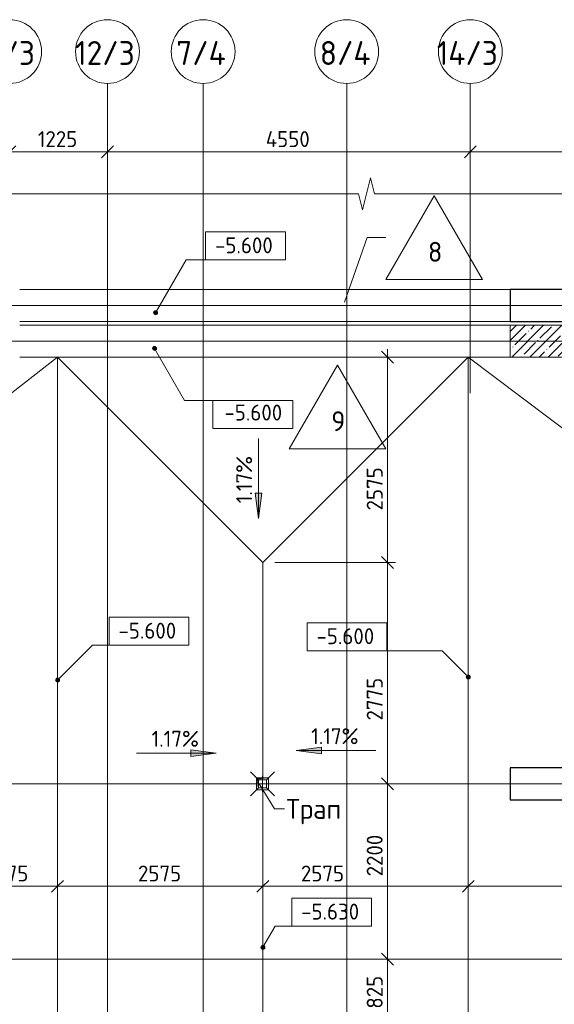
# Model space of a CAD drawing. Header units: millimetres. Extents: x 93132 to 156147, y -10965 to 65044.
# Tile 49 of 58: x 117220 to 123923, y 51633 to 63984. Entities that reach past the tile are written whole.
import ezdxf

# ---------------------------------------------------------------- set-up
doc = ezdxf.new("R2010")
doc.units = ezdxf.units.MM
doc.linetypes.add('3_ Штрих_ 1 х 1 мм', pattern=[2, 1, -1])
doc.linetypes.add('4_ Штрихпунктир_ 10 х 2 мм', pattern=[14, 10, -2, 0, -2])
for name, color, linetype, lineweight in [('A-ANNO-DIMS', 7, 'Continuous', 5), ('A-ANNO-DIMS-100', 7, 'Continuous', 5), ('A-DETL-GENF', 7, 'Continuous', 13), ('A-FLOR', 7, 'Continuous', 13), ('A-FLOR-IDEN', 7, 'Continuous', 5), ('A-GENM', 7, 'Continuous', 13), ('A-WALL', 7, 'Continuous', 13), ('A-WALL-PATT', 7, 'Continuous', 13), ('G-ANNO-DIMS', 7, 'Continuous', 5), ('G-ANNO-TEXT', 7, 'Continuous', 5), ('M-EQPM', 7, 'Continuous', 13), ('P-SANR-FIXT', 7, 'Continuous', 13), ('S-COLS', 7, 'Continuous', 25), ('S-GRID', 7, 'Continuous', 5), ('S-GRID-IDEN', 7, 'Continuous', 5)]:
    doc.layers.add(name, color=color, linetype=linetype, lineweight=lineweight)
doc.styles.add('GOST Common_1', font='GOST_Common.ttf', dxfattribs={"height": 300})
doc.styles.add('GOST Common_2', font='GOST_Common.ttf', dxfattribs={"height": 200})
doc.styles.add('GOST Common_3', font='GOST_Common.ttf', dxfattribs={"height": 250})
doc.dimstyles.new('2_мм', dxfattribs={"dimscale": 304.8, "dimtxt": 201.142999, "dimasz": 0.492126, "dimexe": 0.328084, "dimexo": 0.492126, "dimgap": 0, "dimtad": 1, "dimdec": 0, "dimdsep": 46, "dimtxsty": 'GOST Common_2', "dimblk1": 'OBLIQUE', "dimblk2": 'OBLIQUE', "dimsah": 1, "dimcen": 0.09, "dimdle": 0.328084, "dimadec": 5, "dimazin": 2, "dimtfac": 1, "dimtdec": 4, "dimtix": 1, "dimtmove": 0, "dimatfit": 3, "dimfxl": 1, "dimtvp": 1, "dimtolj": 1, "dimtzin": 0, "dimarcsym": 2})
doc.dimstyles.new('2_мм_1', dxfattribs={"dimscale": 304.8, "dimtxt": 201.142999, "dimasz": 0.492126, "dimexe": 0.328084, "dimexo": 0.492126, "dimgap": 0, "dimtad": 1, "dimdec": 0, "dimdsep": 46, "dimtxsty": 'GOST Common_2', "dimblk1": 'OBLIQUE', "dimblk2": 'OBLIQUE', "dimsah": 1, "dimcen": 0.09, "dimdle": 0.328084, "dimadec": 5, "dimazin": 2, "dimtfac": 1, "dimtdec": 4, "dimtix": 1, "dimtmove": 1, "dimatfit": 3, "dimfxl": 1, "dimtvp": 1, "dimtolj": 1, "dimtzin": 0, "dimarcsym": 2})

# ---------------------------------------------------------------- blocks, each defined once
blk = doc.blocks.new('АР_Канал вертикальный прямоугольный - ВК-5405369--01_Подвал_МП_часть Г')
at = {"layer": 'A-DETL-GENF'}
blk.add_hatch(color=256, dxfattribs=at).paths.add_polyline_path([(-75, -75), (-60, 60), (75, 75), (-75, 75)])
at = {"layer": 'A-DETL-GENF', "linetype": '3_ Штрих_ 1 х 1 мм'}
for p, q in [((75, 75), (-75, 75)), ((-75, 75), (-75, -75)), ((75, 75), (-75, 75)), ((-75, 75), (-75, -75)), ((-75, -75), (-60, 60)), ((-75, -75), (-60, 60)), ((-60, 60), (75, 75)), ((-60, 60), (75, 75)), ((75, -75), (75, 75)), ((-75, -75), (75, -75))]:
    blk.add_line(p, q, dxfattribs=at)
at = {"layer": 'M-EQPM'}
for p, q in [((-75, -75), (-75, 75)), ((-75, 75), (75, 75)), ((75, 75), (75, -75)), ((75, -75), (-75, -75))]:
    blk.add_line(p, q, dxfattribs=at)
blk = doc.blocks.new('АР-Заполнение деф_ шва - Д_ш_-4330743--01_Подвал_МП_часть Г')
at = {"layer": 'A-GENM'}
for p, q in [((0, 25), (6150, 25)), ((0, -25), (6150, -25))]:
    blk.add_line(p, q, dxfattribs=at)
blk = doc.blocks.new('АР_Трап - 100-100-V15--01_Подвал_МП_часть Г')
at = {"layer": 'P-SANR-FIXT'}
for p, q in [((-50, 50), (-150, 150)), ((50, 50), (150, 150)), ((-100, 0), (100, 0)), ((-50, -50), (-50, 50)), ((50, 50), (-50, 50)), ((0, -100), (0, 100)), ((50, -50), (50, 50)), ((-50, -50), (-150, -150)), ((-50, -50), (50, -50)), ((50, -50), (150, -150))]:
    blk.add_line(p, q, dxfattribs=at)
blk = doc.blocks.new('Линия разрыва - М 1_100-2909595--01_Подвал_МП_часть Г')
at = {"layer": 'A-DETL-GENF', "lineweight": 5}
for p, q in [((26500, -200), (26600, 200)), ((26600, 200), (26650, 0)), ((1485, 0), (26450, 0)), ((26450, 0), (26500, -200)), ((26650, 0), (51818, 0))]:
    blk.add_line(p, q, dxfattribs=at)
blk = doc.blocks.new('Ось сетки - 8_0 мм-31302--01_Подвал_МП_часть Г')
at = {"layer": 'S-GRID-IDEN'}
blk.add_circle((0, 0), 4, dxfattribs=at)
blk = doc.blocks.new('DIMBLOCK12--01_Подвал_МП_часть Г')
at = {"layer": 'A-ANNO-DIMS-100', "lineweight": 25, "transparency": 16777216}
for p, q in [((116520, 53113), (116445, 53038)), ((116520, 53113), (116595, 53188)), ((117695, 53113), (117620, 53038)), ((117695, 53113), (117770, 53188))]:
    blk.add_line(p, q, dxfattribs=at)
at = {"layer": 'A-ANNO-DIMS-100', "transparency": 16777216}
for p, q in [((116520, 53069), (116520, 53213)), ((116520, 53113), (117695, 53113)), ((116520, 53113), (116520, 53069)), ((117695, 53069), (117695, 53213)), ((117695, 53113), (117695, 53069))]:
    blk.add_line(p, q, dxfattribs=at)
at = {"layer": 'A-ANNO-DIMS-100', "color": 0, "transparency": 16777216, "insert": (116865, 53374), "char_height": 200, "width": 580.93, "attachment_point": 1, "line_spacing_factor": 1.022761, "style": 'GOST Common_2'}
blk.add_mtext('1175', dxfattribs=at)
blk = doc.blocks.new('_Oblique')
at = {"color": 0, "linetype": 'ByBlock', "lineweight": -2}
blk.add_line((-0.5, -0.5), (0.5, 0.5), dxfattribs=at)
blk = doc.blocks.new('DIMBLOCK13--01_Подвал_МП_часть Г')
at = {"layer": 'A-ANNO-DIMS-100', "lineweight": 25, "transparency": 16777216}
for p, q in [((117695, 53113), (117620, 53038)), ((117695, 53113), (117770, 53188)), ((120270, 53113), (120195, 53038)), ((120270, 53113), (120345, 53188))]:
    blk.add_line(p, q, dxfattribs=at)
at = {"layer": 'A-ANNO-DIMS-100', "transparency": 16777216}
for p, q in [((117695, 53069), (117695, 53213)), ((117695, 53113), (120270, 53113)), ((117695, 53113), (117695, 53069)), ((120270, 53069), (120270, 53213)), ((120270, 53113), (120270, 53069))]:
    blk.add_line(p, q, dxfattribs=at)
at = {"layer": 'A-ANNO-DIMS-100', "color": 0, "transparency": 16777216, "insert": (118703, 53374), "char_height": 200, "width": 670.93, "attachment_point": 1, "line_spacing_factor": 1.022761, "style": 'GOST Common_2'}
blk.add_mtext('2575', dxfattribs=at)
blk = doc.blocks.new('DIMBLOCK14--01_Подвал_МП_часть Г')
at = {"layer": 'A-ANNO-DIMS-100', "lineweight": 25, "transparency": 16777216}
for p, q in [((120270, 53113), (120195, 53038)), ((120270, 53113), (120345, 53188)), ((122845, 53113), (122770, 53038)), ((122845, 53113), (122920, 53188))]:
    blk.add_line(p, q, dxfattribs=at)
at = {"layer": 'A-ANNO-DIMS-100', "transparency": 16777216}
for p, q in [((120270, 53069), (120270, 53213)), ((120270, 53113), (122845, 53113)), ((120270, 53113), (120270, 53069)), ((120746, 53113), (121405, 53113)), ((121405, 53113), (121557, 53113)), ((122845, 53069), (122845, 53213)), ((122845, 53113), (122845, 53069))]:
    blk.add_line(p, q, dxfattribs=at)
at = {"layer": 'A-ANNO-DIMS-100', "color": 0, "transparency": 16777216, "insert": (120746, 53374), "char_height": 200, "width": 670.93, "attachment_point": 1, "line_spacing_factor": 1.022761, "style": 'GOST Common_2'}
blk.add_mtext('2575', dxfattribs=at)
blk = doc.blocks.new('DIMBLOCK15--01_Подвал_МП_часть Г')
at = {"layer": 'A-ANNO-DIMS-100', "lineweight": 25, "transparency": 16777216}
for p, q in [((122845, 53113), (122770, 53038)), ((122845, 53113), (122920, 53188)), ((126257, 53113), (126182, 53038)), ((126257, 53113), (126332, 53188))]:
    blk.add_line(p, q, dxfattribs=at)
at = {"layer": 'A-ANNO-DIMS-100', "transparency": 16777216}
for p, q in [((122845, 53069), (122845, 53213)), ((122845, 53113), (126257, 53113)), ((122845, 53113), (122845, 53069)), ((126257, 53069), (126257, 53213)), ((126257, 53113), (126257, 53069))]:
    blk.add_line(p, q, dxfattribs=at)
at = {"layer": 'A-ANNO-DIMS-100', "color": 0, "transparency": 16777216, "insert": (124280, 53374), "char_height": 200, "width": 650.48, "attachment_point": 1, "line_spacing_factor": 1.022761, "style": 'GOST Common_2'}
blk.add_mtext('3413', dxfattribs=at)
blk = doc.blocks.new('DIMBLOCK134--01_Подвал_МП_часть Г')
at = {"layer": 'A-ANNO-DIMS-100', "lineweight": 25, "transparency": 16777216}
for p, q in [((121832, 52200), (121757, 52275)), ((121832, 52200), (121907, 52125)), ((121832, 51375), (121757, 51450)), ((121832, 51375), (121907, 51300))]:
    blk.add_line(p, q, dxfattribs=at)
at = {"layer": 'A-ANNO-DIMS-100', "transparency": 16777216}
for p, q in [((121876, 52200), (121732, 52200)), ((121832, 51375), (121832, 52200)), ((121832, 52200), (121876, 52200)), ((120420, 51375), (121932, 51375)), ((121832, 51375), (120420, 51375))]:
    blk.add_line(p, q, dxfattribs=at)
at = {"layer": 'A-ANNO-DIMS-100', "color": 0, "transparency": 16777216, "insert": (121571, 51578), "char_height": 200, "width": 503.2, "attachment_point": 1, "rotation": 90, "line_spacing_factor": 1.022761, "style": 'GOST Common_2'}
blk.add_mtext('825', dxfattribs=at)
blk = doc.blocks.new('DIMBLOCK135--01_Подвал_МП_часть Г')
at = {"layer": 'A-ANNO-DIMS-100', "lineweight": 25, "transparency": 16777216}
for p, q in [((121832, 54400), (121757, 54475)), ((121832, 54400), (121907, 54325)), ((121832, 52200), (121757, 52275)), ((121832, 52200), (121907, 52125))]:
    blk.add_line(p, q, dxfattribs=at)
at = {"layer": 'A-ANNO-DIMS-100', "transparency": 16777216}
for p, q in [((121876, 54400), (121732, 54400)), ((121832, 52200), (121832, 54400)), ((121832, 54400), (121876, 54400)), ((121832, 53797), (121832, 53138)), ((121832, 53138), (121832, 53300)), ((121876, 52200), (121732, 52200)), ((121832, 52200), (121876, 52200))]:
    blk.add_line(p, q, dxfattribs=at)
at = {"layer": 'A-ANNO-DIMS-100', "color": 0, "transparency": 16777216, "insert": (121571, 53238), "char_height": 200, "width": 670.93, "attachment_point": 1, "rotation": 90, "line_spacing_factor": 1.022761, "style": 'GOST Common_2'}
blk.add_mtext('2200', dxfattribs=at)
blk = doc.blocks.new('DIMBLOCK136--01_Подвал_МП_часть Г')
at = {"layer": 'A-ANNO-DIMS-100', "lineweight": 25, "transparency": 16777216}
for p, q in [((121832, 57175), (121757, 57250)), ((121832, 57175), (121907, 57100)), ((121832, 54400), (121757, 54475)), ((121832, 54400), (121907, 54325))]:
    blk.add_line(p, q, dxfattribs=at)
at = {"layer": 'A-ANNO-DIMS-100', "transparency": 16777216}
for p, q in [((120420, 57175), (121932, 57175)), ((121832, 57175), (120420, 57175)), ((121832, 54400), (121832, 57175)), ((121832, 55852), (121832, 55788)), ((121832, 55193), (121832, 55852)), ((121876, 54400), (121732, 54400)), ((121832, 54400), (121876, 54400))]:
    blk.add_line(p, q, dxfattribs=at)
at = {"layer": 'A-ANNO-DIMS-100', "color": 0, "transparency": 16777216, "insert": (121571, 55193), "char_height": 200, "width": 670.93, "attachment_point": 1, "rotation": 90, "line_spacing_factor": 1.022761, "style": 'GOST Common_2'}
blk.add_mtext('2775', dxfattribs=at)
blk = doc.blocks.new('DIMBLOCK137--01_Подвал_МП_часть Г')
at = {"layer": 'A-ANNO-DIMS-100', "lineweight": 25, "transparency": 16777216}
for p, q in [((121832, 59750), (121757, 59825)), ((121832, 59750), (121907, 59675)), ((121832, 57175), (121757, 57250)), ((121832, 57175), (121907, 57100))]:
    blk.add_line(p, q, dxfattribs=at)
at = {"layer": 'A-ANNO-DIMS-100', "transparency": 16777216}
for p, q in [((121832, 57175), (121832, 59850)), ((121876, 59750), (121732, 59750)), ((121832, 59750), (121876, 59750)), ((121832, 58487), (121832, 58463)), ((121832, 57828), (121832, 58487)), ((120420, 57175), (121932, 57175)), ((121832, 57175), (120420, 57175))]:
    blk.add_line(p, q, dxfattribs=at)
at = {"layer": 'A-ANNO-DIMS-100', "color": 0, "transparency": 16777216, "insert": (121571, 57828), "char_height": 200, "width": 670.93, "attachment_point": 1, "rotation": 90, "line_spacing_factor": 1.022761, "style": 'GOST Common_2'}
blk.add_mtext('2575', dxfattribs=at)
blk = doc.blocks.new('Высотные отметки - Frame_2-749557--01_Подвал_МП_часть Г')
at = {"layer": 'G-ANNO-DIMS'}
for p, q in [((-5, 3.5), (-5, 0)), ((5, 3.5), (-5, 3.5)), ((5, 0), (5, 3.5)), ((-5, 0), (5, 0))]:
    blk.add_line(p, q, dxfattribs=at)
blk = doc.blocks.new('Марка полов - Марка полов-4106608--01_Подвал_МП_часть Г')
at = {"layer": 'A-FLOR-IDEN'}
for p, q in [((0, 7), (-6.06, -3.5)), ((6.06, -3.5), (0, 7)), ((-6.06, -3.5), (6.06, -3.5))]:
    blk.add_line(p, q, dxfattribs=at)
blk = doc.blocks.new('DIMBLOCK149--01_Подвал_МП_часть Г')
at = {"layer": 'A-ANNO-DIMS-100', "transparency": 16777216}
for p, q in [((117095, 62281), (117095, 62425)), ((118320, 62281), (118320, 62425)), ((117095, 62325), (118320, 62325)), ((117095, 62325), (117095, 62281)), ((118320, 62325), (118320, 62281))]:
    blk.add_line(p, q, dxfattribs=at)
at = {"layer": 'A-ANNO-DIMS-100', "lineweight": 25, "transparency": 16777216}
for p, q in [((117095, 62325), (117170, 62400)), ((118320, 62325), (118395, 62400)), ((117095, 62325), (117020, 62250)), ((118320, 62325), (118245, 62250))]:
    blk.add_line(p, q, dxfattribs=at)
at = {"layer": 'A-ANNO-DIMS-100', "color": 0, "transparency": 16777216, "insert": (117447, 62586), "char_height": 200, "width": 625.93, "attachment_point": 1, "line_spacing_factor": 1.022761, "style": 'GOST Common_2'}
blk.add_mtext('1225', dxfattribs=at)
blk = doc.blocks.new('DIMBLOCK150--01_Подвал_МП_часть Г')
at = {"layer": 'A-ANNO-DIMS-100', "transparency": 16777216}
for p, q in [((118320, 62281), (118320, 62425)), ((122870, 62281), (122870, 62425)), ((118320, 62325), (122870, 62325)), ((118320, 62325), (118320, 62281)), ((122870, 62325), (122870, 62281))]:
    blk.add_line(p, q, dxfattribs=at)
at = {"layer": 'A-ANNO-DIMS-100', "lineweight": 25, "transparency": 16777216}
for p, q in [((118320, 62325), (118395, 62400)), ((122870, 62325), (122945, 62400)), ((118320, 62325), (118245, 62250)), ((122870, 62325), (122795, 62250))]:
    blk.add_line(p, q, dxfattribs=at)
at = {"layer": 'A-ANNO-DIMS-100', "color": 0, "transparency": 16777216, "insert": (120305, 62586), "char_height": 200, "width": 695.48, "attachment_point": 1, "line_spacing_factor": 1.022761, "style": 'GOST Common_2'}
blk.add_mtext('4550', dxfattribs=at)
blk = doc.blocks.new('DIMBLOCK151--01_Подвал_МП_часть Г')
at = {"layer": 'A-ANNO-DIMS-100', "transparency": 16777216}
for p, q in [((122870, 62281), (122870, 62425)), ((126395, 62281), (126395, 62425)), ((122870, 62325), (126395, 62325)), ((122870, 62325), (122870, 62281)), ((126395, 62325), (126395, 62281))]:
    blk.add_line(p, q, dxfattribs=at)
at = {"layer": 'A-ANNO-DIMS-100', "lineweight": 25, "transparency": 16777216}
for p, q in [((122870, 62325), (122945, 62400)), ((126395, 62325), (126470, 62400)), ((122870, 62325), (122795, 62250)), ((126395, 62325), (126320, 62250))]:
    blk.add_line(p, q, dxfattribs=at)
at = {"layer": 'A-ANNO-DIMS-100', "color": 0, "transparency": 16777216, "insert": (124353, 62586), "char_height": 200, "width": 670.93, "attachment_point": 1, "line_spacing_factor": 1.022761, "style": 'GOST Common_2'}
blk.add_mtext('3525', dxfattribs=at)

msp = doc.modelspace()

# ---------------------------------------------------------------- hatches: boundary and pattern name
at = {"layer": 'A-WALL-PATT', "lineweight": 5}
h = msp.add_hatch(dxfattribs=at)
h.set_pattern_fill('FP_1', color=256, style=0, pattern_type=2)
h.set_pattern_definition([(45, (0, 0), (-114.04925, 114.04925), []), (45, (114.05, 0), (-114.04925, 114.04925), [201.612, -40.322, 3.353, -36.97])])
h.paths.add_polyline_path([(125770, 59750), (125770, 60150), (123370, 60150), (123370, 59750)])
at = {"layer": 'G-ANNO-DIMS'}
h = msp.add_hatch(color=256, dxfattribs=at)
edge = h.paths.add_edge_path()
edge.add_arc((118923.338741, 60307.763149), 25, 0, 360)
h = msp.add_hatch(color=256, dxfattribs=at)
edge = h.paths.add_edge_path()
edge.add_arc((118911.081586, 59860.377009), 25, 0, 360)
for points in [[(120215.903773, 57728.724757), (120257.703441, 58046.224757), (120174.104105, 58046.224757)], [(120215.903773, 57728.724757), (120257.703441, 58046.224757), (120174.104105, 58046.224757)], [(120685.565297, 54814.712491), (121003.065297, 54772.912823), (121003.065297, 54856.512159)], [(119684.267717, 54782.555731), (119366.767717, 54824.355399), (119366.767717, 54740.756063)]]:
    msp.add_hatch(color=256, dxfattribs=at).paths.add_polyline_path(points)
h = msp.add_hatch(color=256, dxfattribs=at)
edge = h.paths.add_edge_path()
edge.add_arc((117695, 55699.518759), 25, 0, 360)
h = msp.add_hatch(color=256, dxfattribs=at)
edge = h.paths.add_edge_path()
edge.add_arc((122845, 55740.043976), 25, 0, 360)
h = msp.add_hatch(color=256, dxfattribs=at)
edge = h.paths.add_edge_path()
edge.add_arc((120270, 52349.030968), 25, 0, 360)

# ---------------------------------------------------------------- linework, layer by layer
at = {"layer": 'A-FLOR'}
for p, q in [((123370, 60600), (117220, 60600)), ((117220, 60200), (123370, 60200)), ((123370, 60150), (117220.000002, 60150)), ((114382.5, 57175), (117695, 59750)), ((117220, 59750), (117220.000002, 59750)), ((117220.000002, 59750), (123370, 59750)), ((120270, 57175), (117695, 59750)), ((117695, 48820), (117695, 59750)), ((122845, 59750), (120270, 57175)), ((122845, 59750), (122845, 48820)), ((126257.5, 57175), (122845, 59750)), ((120270, 54475), (120270, 57175)), ((120270, 51375), (120270, 54325))]:
    msp.add_line(p, q, dxfattribs=at)
at = {"layer": 'A-FLOR-IDEN'}
for p, q in [((121291.114321, 60439.519267), (121574.790841, 61250.023609)), ((121574.790841, 61250.023609), (121809.8371, 61250.023609))]:
    msp.add_line(p, q, dxfattribs=at)
at = {"layer": 'A-WALL'}
for p, q in [((125770, 60150), (123370, 60150)), ((123370, 60150), (123370, 59750)), ((123370, 59750), (125770, 59750))]:
    msp.add_line(p, q, dxfattribs=at)
at = {"layer": 'G-ANNO-DIMS'}
for p, q in [((118923.338741, 60307.763149), (119306.879564, 60972.075341)), ((119306.879564, 60972.075341), (120050.996957, 60972.075341)), ((118911.081586, 59860.377009), (119288.193298, 59207.200365)), ((119288.193298, 59207.200365), (120142.925615, 59207.200365)), ((120215.903773, 58728.724757), (120215.903773, 57728.724757)), ((120215.903773, 58728.724757), (120215.903773, 57728.724757)), ((120257.703441, 58046.224757), (120174.104105, 58046.224757)), ((120174.104105, 58046.224757), (120215.903773, 57728.724757)), ((120257.703441, 58046.224757), (120174.104105, 58046.224757)), ((120174.104105, 58046.224757), (120215.903773, 57728.724757)), ((120215.903773, 57728.724757), (120257.703441, 58046.224757)), ((120215.903773, 57728.724757), (120257.703441, 58046.224757)), ((117695, 55699.518759), (118133.763539, 56138.282298)), ((118133.763539, 56138.282298), (118839.993512, 56138.282298)), ((122516.188223, 56068.855753), (121322.775266, 56068.855753)), ((122845, 55740.043976), (122516.188223, 56068.855753)), ((121003.065297, 54856.512159), (120685.565297, 54814.712491)), ((121003.065297, 54772.912823), (121003.065297, 54856.512159)), ((118684.267717, 54782.555731), (119684.267717, 54782.555731)), ((119684.267717, 54782.555731), (119366.767717, 54824.355399)), ((119366.767717, 54824.355399), (119366.767717, 54740.756063)), ((119366.767717, 54740.756063), (119684.267717, 54782.555731)), ((120685.565297, 54814.712491), (121003.065297, 54772.912823)), ((121685.565297, 54814.712491), (120685.565297, 54814.712491)), ((120270, 52349.030968), (120423.203222, 52614.386732)), ((120423.203222, 52614.386732), (121130.619517, 52614.386732))]:
    msp.add_line(p, q, dxfattribs=at)
for centre in [(118923.338741, 60307.763149), (118911.081586, 59860.377009), (117695, 55699.518759), (122845, 55740.043976), (120270, 52349.030968)]:
    msp.add_circle(centre, 25, dxfattribs=at)
at = {"layer": 'G-ANNO-TEXT'}
for p, q in [((120223.65883, 54398.449746), (120412.725438, 54084.360161)), ((120412.725438, 54084.360161), (120538.361272, 54084.360161))]:
    msp.add_line(p, q, dxfattribs=at)
at = {"layer": 'S-COLS'}
for p, q in [((125770, 60600), (123370, 60600)), ((123370, 60600), (123370, 60200)), ((123370, 60200), (125770, 60200)), ((125770, 54600), (123370, 54600)), ((123370, 54600), (123370, 54200)), ((123370, 54200), (125770, 54200))]:
    msp.add_line(p, q, dxfattribs=at)
at = {"layer": 'S-GRID', "linetype": '4_ Штрихпунктир_ 10 х 2 мм'}
for p, q in [((118320, -1911.296705), (118320, 63183.748364)), ((118320, 59297.815604), (118320, 63183.748364)), ((119520, -1911.296705), (119520, 63183.748364)), ((121320, -1911.296705), (121320, 63183.748364)), ((122870, 59297.815604), (122870, 63183.748364)), ((146998.581513, 60400), (110269.614367, 60400)), ((146832.347903, 60400), (110339.192311, 60400)), ((144233.524879, 59950), (111069.614367, 59950)), ((144546.401273, 54400), (111069.614367, 54400)), ((146832.347903, 52200), (110269.614367, 52200))]:
    msp.add_line(p, q, dxfattribs=at)

# ---------------------------------------------------------------- block references
at = {"layer": 'A-DETL-GENF'}
msp.add_blockref('Линия разрыва - М 1_100-2909595--01_Подвал_МП_часть Г', (95020, 61800), dxfattribs=at)
at = {"layer": 'A-FLOR-IDEN', "xscale": 99.99999999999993, "yscale": 99.99999999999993, "zscale": 99.99999999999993}
for p in [(122416.054883, 61075.023609), (121203.619318, 58950.019501)]:
    msp.add_blockref('Марка полов - Марка полов-4106608--01_Подвал_МП_часть Г', p, dxfattribs=at)
at = {"layer": 'A-GENM'}
msp.add_blockref('АР-Заполнение деф_ шва - Д_ш_-4330743--01_Подвал_МП_часть Г', (117220, 60175), dxfattribs=at)
at = {"layer": 'G-ANNO-DIMS', "extrusion": (0, 0, -1), "xscale": 99.99999999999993, "yscale": 99.99999999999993, "zscale": 99.99999999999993}
for p in [(-120050.996957, 60972.075341), (-118839.993512, 56138.282298), (-121130.619517, 52614.386732)]:
    msp.add_blockref('Высотные отметки - Frame_2-749557--01_Подвал_МП_часть Г', p, dxfattribs=at)
at = {"layer": 'G-ANNO-DIMS', "xscale": 99.99999999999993, "yscale": 99.99999999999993, "zscale": 99.99999999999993, "rotation": 180}
msp.add_blockref('Высотные отметки - Frame_2-749557--01_Подвал_МП_часть Г', (120142.925615, 59207.200365), dxfattribs=at)
at = {"layer": 'G-ANNO-DIMS', "xscale": 99.99999999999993, "yscale": 99.99999999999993, "zscale": 99.99999999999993}
msp.add_blockref('Высотные отметки - Frame_2-749557--01_Подвал_МП_часть Г', (121322.775266, 56068.855753), dxfattribs=at)
at = {"layer": 'M-EQPM'}
msp.add_blockref('АР_Канал вертикальный прямоугольный - ВК-5405369--01_Подвал_МП_часть Г', (120265, 54400), dxfattribs=at)
at = {"layer": 'P-SANR-FIXT'}
msp.add_blockref('АР_Трап - 100-100-V15--01_Подвал_МП_часть Г', (120265, 54400), dxfattribs=at)
at = {"layer": 'S-GRID-IDEN', "xscale": 99.99999999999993, "yscale": 99.99999999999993, "zscale": 99.99999999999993}
for p in [(117095, 63583.748364), (118320, 63583.748364), (119520, 63583.748364), (121320, 63583.748364), (122870, 63583.748364)]:
    msp.add_blockref('Ось сетки - 8_0 мм-31302--01_Подвал_МП_часть Г', p, dxfattribs=at)

# ---------------------------------------------------------------- texts
at = {"layer": 'A-FLOR-IDEN', "char_height": 250, "width": 216.455625, "attachment_point": 1, "style": 'GOST Common_3'}
for s, insert in [('\\fGOST Common|b0|i0|c204|p34|;8', (122339.1786, 61197.085281)), ('\\fGOST Common|b0|i0|c204|p34|;9', (121126.743035, 59072.081173))]:
    msp.add_mtext(s, dxfattribs=dict(at, insert=insert))
at = {"layer": 'G-ANNO-DIMS', "char_height": 200, "attachment_point": 1, "line_spacing_factor": 1.022761, "style": 'GOST Common_2'}
for s, insert, width in [('-5.600', (119668.84043, 61253.441002), 917.17566319), ('-5.600', (119786.659268, 59155.645391), 917.17566319), ('-5.600', (118457.836985, 56419.647959), 917.17566319), ('-5.600', (120940.61874, 56350.221414), 917.17566319), ('1.17%', (120874.8117, 55096.078152), 745.80863138), ('1.17%', (118873.51412, 55063.921392), 745.80863138), ('-5.630', (120748.462991, 52895.752392), 917.17566319)]:
    msp.add_mtext(s, dxfattribs=dict(at, insert=insert, width=width))
at = {"layer": 'G-ANNO-DIMS', "insert": (119934.538112, 57917.971161), "char_height": 200, "width": 745.80863138, "attachment_point": 1, "rotation": 90, "line_spacing_factor": 1.022761, "style": 'GOST Common_2'}
msp.add_mtext('1.17%', dxfattribs=at)
msp.add_mtext('1.17%', dxfattribs=at)
at = {"layer": 'G-ANNO-TEXT', "insert": (120563.361272, 54209.360161), "char_height": 250, "width": 913.92375, "attachment_point": 1, "style": 'GOST Common_3'}
msp.add_mtext('Трап', dxfattribs=at)
at = {"layer": 'S-GRID-IDEN', "char_height": 300, "attachment_point": 1, "style": 'GOST Common_1'}
for s, insert, width in [('11/3', (116717.87793, 63715.835512), 905.906875), ('12/3', (117916.37793, 63715.835512), 970.041875), ('7/4', (119182.37793, 63715.835512), 809.704375), ('8/4', (120982.37793, 63715.835512), 809.704375), ('14/3', (122449.87793, 63715.835512), 1010.12625)]:
    msp.add_mtext(s, dxfattribs=dict(at, insert=insert, width=width))

# ---------------------------------------------------------------- dimensions: what is measured, and where the dimension line sits
at = {"layer": 'A-ANNO-DIMS'}
for base, p1, p2, override, picture, middle in [((118320, 62324.518003), (117095, 62430.58402), (118320, 62430.58402), {"dimpost": '<>', "dimfxl": 1225}, 'DIMBLOCK149--01_Подвал_МП_часть Г', (117707.5, 62424.518003)), ((122870, 62324.518003), (118320, 62430.58402), (122870, 62430.58402), {"dimpost": '<>', "dimfxl": 4550}, 'DIMBLOCK150--01_Подвал_МП_часть Г', (120595, 62424.518003)), ((126395, 62324.518003), (122870, 62430.58402), (126395, 62430.58402), {"dimpost": '<>', "dimfxl": 3525}, 'DIMBLOCK151--01_Подвал_МП_часть Г', (124632.5, 62424.518003)), ((117695, 53112.703724), (116520, 53218.769741), (117695, 53218.769741), {"dimpost": '<>', "dimfxl": 1175}, 'DIMBLOCK12--01_Подвал_МП_часть Г', (117107.5, 53212.703724)), ((120270, 53112.703724), (117695, 53218.769741), (120270, 53218.769741), {"dimpost": '<>', "dimfxl": 2575}, 'DIMBLOCK13--01_Подвал_МП_часть Г', (118982.5, 53212.703724)), ((126257.4999999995, 53112.703724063), (122844.9999999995, 53218.769741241), (126257.4999999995, 53218.769741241), {"dimpost": '<>', "dimfxl": 3412.5}, 'DIMBLOCK15--01_Подвал_МП_часть Г', (124551.2499999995, 53212.703724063))]:
    dim = msp.add_linear_dim(base=base, p1=p1, p2=p2, dimstyle='2_мм', override=override, dxfattribs=at)
    dim.commit()
    dim.dimension.update_dxf_attribs({"geometry": picture, "text_midpoint": middle})
for base, p1, p2, override, picture, middle in [((121831.939978, 59750), (120270, 57175), (121725.873961, 59750), {"dimpost": '<>', "dimfxl": 2958.072682}, 'DIMBLOCK137--01_Подвал_МП_часть Г', (121703.907651, 58163.840742)), ((121831.939978, 57175), (121725.873961, 54400), (120270, 57175), {"dimpost": '<>', "dimfxl": 3133.718875}, 'DIMBLOCK136--01_Подвал_МП_часть Г', (121703.907651, 55528.488479)), ((121831.939978, 54400), (121725.873961, 52200), (121725.873961, 54400), {"dimpost": '<>', "dimfxl": 2200}, 'DIMBLOCK135--01_Подвал_МП_часть Г', (121703.907651, 53573.780845))]:
    dim = msp.add_linear_dim(base=base, p1=p1, p2=p2, angle=90, dimstyle='2_мм_1', override=override, dxfattribs=at)
    dim.commit()
    dim.dimension.update_dxf_attribs({"geometry": picture, "text_midpoint": middle, "dimtype": 160, "text_rotation": 90})
dim = msp.add_linear_dim(base=(122845, 53112.703724), p1=(120270, 53218.769741), p2=(122845, 53218.769741), dimstyle='2_мм_1', override={"dimpost": '<>', "dimfxl": 2575}, dxfattribs=at)
dim.commit()
dim.dimension.update_dxf_attribs({"geometry": 'DIMBLOCK14--01_Подвал_МП_часть Г', "text_midpoint": (121081.477785, 53240.736052), "dimtype": 160})
dim = msp.add_linear_dim(base=(121831.939978, 52200), p1=(120270, 51375), p2=(121725.873961, 52200), angle=90, dimstyle='2_мм', override={"dimpost": '<>', "dimfxl": 1673.378018}, dxfattribs=at)
dim.commit()
dim.dimension.update_dxf_attribs({"geometry": 'DIMBLOCK134--01_Подвал_МП_часть Г', "text_midpoint": (121731.939978, 51787.5)})

doc.saveas('drawing.dxf')
